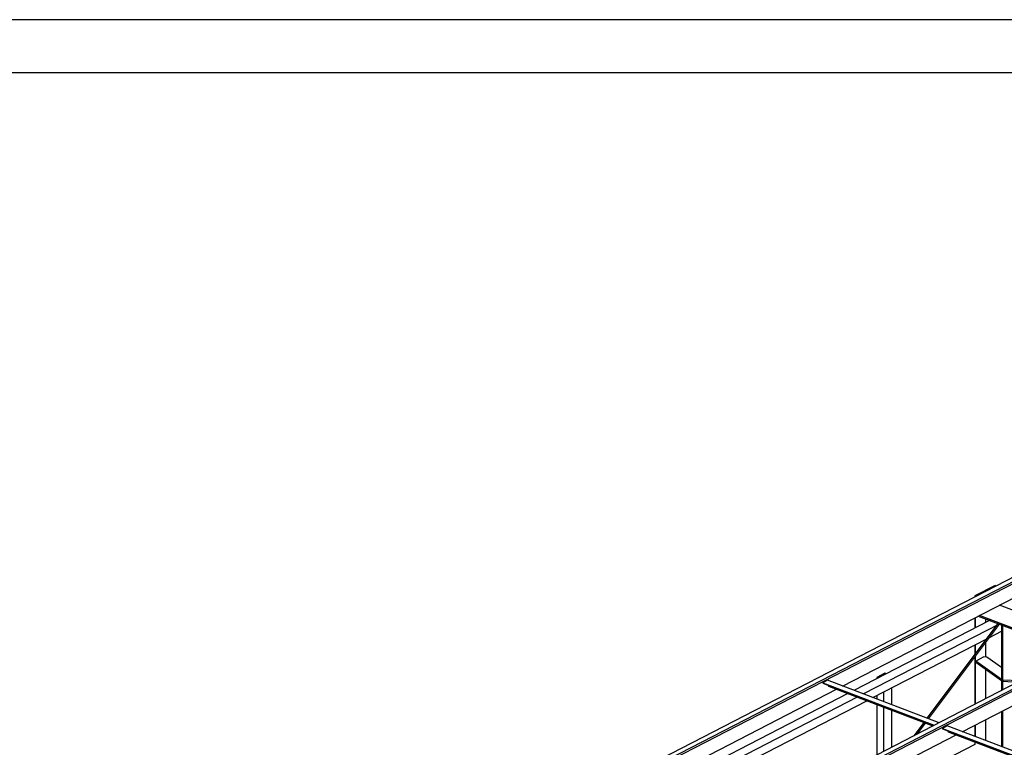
# Paper-space layout '_' of a CAD drawing. Header units: millimetres. Extents: x -84 to 507, y -65 to 286.
# Tile 10 of 16: x 130 to 222, y 218 to 286. Entities that reach past the tile are written whole.
import ezdxf

# ---------------------------------------------------------------- set-up
doc = ezdxf.new("R2010")
doc.units = ezdxf.units.MM
doc.layers.get('0').update_dxf_attribs({"linetype": 'CONTINUOUS'})
doc.layers.add('0-AS', color=7, linetype='CONTINUOUS')
doc.layers.add('FRAME', color=5, linetype='CONTINUOUS')

# ---------------------------------------------------------------- blocks, each defined once
blk = doc.blocks.new('*U82')
at = {"layer": 'FRAME'}
for p, q in [((-619.3645, 290.5112), (-1169.3645, 290.5112)), ((-624.3645, 285.5112), (-1144.3645, 285.5112))]:
    blk.add_line(p, q, dxfattribs=at)

psp = doc.layouts.new('_')

# ---------------------------------------------------------------- linework, layer by layer
at = {"layer": '0-AS', "color": 145, "linetype": 'Continuous', "ltscale": 0.25}
for p, q in [((314.278, 280.886), (34.884, 136.977)), ((35.31, 136.815), (314.704, 280.724)), ((35.343, 136.637), (314.738, 280.546)), ((325.551, 276.59), (46.157, 132.681)), ((46.583, 132.519), (325.977, 276.428)), ((46.616, 132.341), (326.01, 276.25)), ((207.21, 223.777), (237.089, 239.167)), ((218.483, 219.481), (248.362, 234.871)), ((221.057, 229.95), (208.281, 223.369)), ((221.943, 229.612), (209.168, 223.031)), ((221.827, 229.656), (215.154, 220.75)), ((215.309, 220.691), (221.982, 229.595)), ((210.056, 222.693), (220.729, 228.19)), ((221.054, 228.357), (222.179, 228.937)), ((211.187, 224.981), (210.425, 224.589)), ((210.519, 224.522), (210.425, 224.589)), ((210.425, 224.589), (210.425, 224.474)), ((210.468, 224.587), (211.183, 224.955)), ((210.542, 224.534), (210.468, 224.587)), ((211.183, 224.955), (211.258, 224.902)), ((211.183, 224.955), (211.183, 224.864)), ((211.28, 224.914), (211.187, 224.981)), ((191.352, 215.609), (206.636, 223.481)), ((205.796, 224.316), (205.339, 224.081)), ((205.339, 224.081), (205.345, 224.054)), ((205.339, 224.081), (215.838, 220.08)), ((205.345, 224.054), (215.811, 220.066)), ((216.295, 220.315), (205.796, 224.316)), ((205.858, 223.859), (205.874, 223.771)), ((205.874, 223.771), (215.72, 220.019)), ((211.835, 222.015), (211.835, 223.609)), ((207.706, 223.073), (192.423, 215.201)), ((208.593, 222.735), (193.309, 214.863)), ((210.425, 222.883), (210.425, 222.552)), ((211.074, 223.217), (211.074, 222.305)), ((194.198, 214.524), (209.482, 222.397)), ((210.425, 222.037), (210.425, 217.292)), ((211.074, 221.79), (211.074, 217.626)), ((211.835, 218.018), (211.835, 221.5)), ((214.853, 220.349), (213.905, 219.084)), ((214.23, 219.252), (215.009, 220.29)), ((217.069, 220.02), (216.612, 219.785)), ((216.612, 219.785), (216.617, 219.758)), ((216.612, 219.785), (227.424, 215.665)), ((216.617, 219.758), (227.397, 215.65)), ((227.881, 215.9), (217.069, 220.02)), ((202.625, 211.313), (217.908, 219.185)), ((217.13, 219.563), (217.147, 219.475)), ((217.147, 219.475), (227.306, 215.604)), ((219.663, 218.276), (211.835, 214.244))]:
    psp.add_line(p, q, dxfattribs=at)
at = {"layer": '0-AS', "color": 30, "linetype": 'Continuous', "ltscale": 0.25}
for p, q in [((221.566, 233.245), (219.663, 232.264)), ((221.644, 233.189), (219.741, 232.209)), ((221.644, 233.189), (221.566, 233.245)), ((221.644, 233.173), (221.644, 233.189)), ((219.741, 232.209), (219.663, 232.264)), ((219.663, 232.264), (219.663, 232.152)), ((219.741, 232.192), (219.741, 232.209)), ((229.912, 228.38), (222, 231.395)), ((219.663, 230.191), (219.663, 229.232)), ((219.741, 229.272), (219.741, 230.231)), ((219.986, 230.358), (228.899, 226.961)), ((228.879, 227.068), (220.096, 230.414)), ((220.662, 230.1), (220.662, 229.746)), ((222.256, 229.467), (222.179, 229.522)), ((222.179, 229.522), (222.179, 223.346)), ((222.285, 229.481), (222.256, 229.467)), ((222.256, 229.467), (222.256, 223.386)), ((220.662, 228.155), (220.662, 228.101)), ((219.663, 227.641), (219.663, 226.768)), ((219.741, 226.871), (219.741, 227.681)), ((220.662, 227.834), (220.662, 226.509)), ((219.663, 226.501), (219.663, 222.05)), ((219.741, 222.09), (219.741, 226.605)), ((220.51, 226.516), (219.748, 226.124)), ((220.792, 226.503), (220.51, 226.516)), ((222.179, 225.518), (220.792, 226.503)), ((222.179, 224.398), (219.748, 226.124)), ((219.748, 226.124), (219.748, 226.029)), ((219.748, 226.029), (222.179, 224.303)), ((220.662, 225.38), (220.662, 222.564)), ((222.256, 224.334), (222.293, 224.224)), ((223.937, 224.251), (222.256, 224.334)), ((222.293, 224.224), (223.745, 224.152)), ((222.179, 221.385), (222.179, 218.073)), ((222.256, 221.425), (222.256, 218.043)), ((219.663, 220.089), (219.663, 219.032)), ((219.741, 219.002), (219.741, 220.129)), ((220.662, 220.604), (220.662, 218.651)), ((219.663, 218.517), (219.663, 218.276))]:
    psp.add_line(p, q, dxfattribs=at)

# ---------------------------------------------------------------- block references
psp.add_blockref('*U82', (1125.942, -4.037))

doc.saveas('drawing.dxf')
